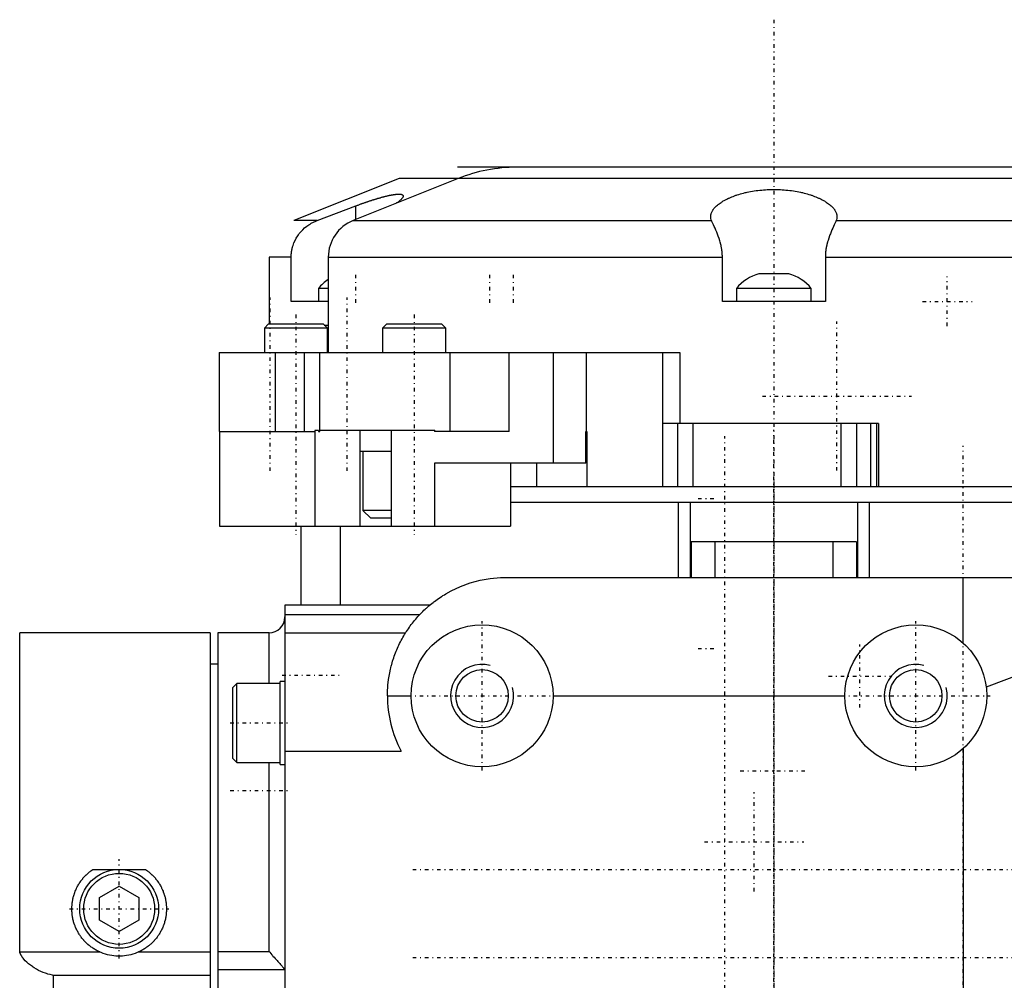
# Model space of a CAD drawing. Extents: x -584 to 223, y -128 to 128.
# Tile 6 of 9: x -184 to -59, y 6 to 128. Entities that reach past the tile are written whole.
import ezdxf

# ---------------------------------------------------------------- set-up
doc = ezdxf.new("R2010")
doc.units = 0
doc.linetypes.add('CENTER', pattern=[1.5, 0.45, -0.5, 0.05, -0.5])
for name, color, linetype in [('AM_0', 7, 'CONTINUOUS'), ('AM_10', 7, 'CONTINUOUS'), ('AM_7', 7, 'CENTER')]:
    doc.layers.add(name, color=color, linetype=linetype)

msp = doc.modelspace()

# ---------------------------------------------------------------- linework, layer by layer
at = {"layer": 'AM_0', "color": 7, "linetype": 'CONTINUOUS'}
for p, q in [((-47.9, 109), (-128.1, 109)), ((-135.52, 107.57), (-148.86, 102.24)), ((-128.02, 107.57), (-141.36, 102.24)), ((-128.05, 107.57), (-135.52, 107.57)), ((-40.48, 107.57), (-128.02, 107.57)), ((-145.91, 102.24), (-141, 104.1)), ((-141, 102.39), (-141, 104.1)), ((-145.91, 102.24), (-148.86, 102.24)), ((-141.36, 102.24), (-95.9, 102.24)), ((-80.1, 102.24), (-32.26, 102.24)), ((-152, 97.6), (-152, 89.1)), ((-149.21, 97.6), (-152, 97.6)), ((-149.21, 92), (-149.21, 97.6)), ((-144.5, 97.6), (-144.5, 85.5)), ((-144.5, 97.6), (-94.53, 97.6)), ((-94.53, 92), (-94.53, 97.6)), ((-81.47, 97.6), (-81.47, 92)), ((-81.47, 97.6), (-29.07, 97.6)), ((-86.12, 95.5), (-89.88, 95.5)), ((-145.75, 93.65), (-145.75, 92)), ((-144.5, 93.65), (-145.75, 93.65)), ((-92.75, 93.65), (-92.75, 92)), ((-83.25, 93.65), (-92.75, 93.65)), ((-83.25, 92), (-83.25, 93.65)), ((-144.53, 92), (-149.21, 92)), ((-81.47, 92), (-94.53, 92)), ((-152.11, 89.1), (-152.61, 88.6)), ((-145.11, 89.1), (-152.11, 89.1)), ((-144.61, 88.6), (-145.11, 89.1)), ((-145.01, 89), (-144.5, 89)), ((-137.11, 89.1), (-137.61, 88.6)), ((-130.11, 89.1), (-137.11, 89.1)), ((-129.61, 88.6), (-130.11, 89.1)), ((-152.61, 88.6), (-152.61, 85.5)), ((-144.61, 88.6), (-152.61, 88.6)), ((-144.61, 85.5), (-144.61, 88.6)), ((-137.61, 88.6), (-137.61, 85.5)), ((-129.61, 88.6), (-137.61, 88.6)), ((-129.61, 85.5), (-129.61, 88.6)), ((-158.32, 85.5), (-158.32, 75.5)), ((-158.32, 85.5), (-99.91, 85.5)), ((-151.21, 75.5), (-151.21, 85.5)), ((-147.57, 85.5), (-147.57, 75.5)), ((-145.58, 75.5), (-145.58, 85.5)), ((-129.04, 75.5), (-129.04, 85.5)), ((-121.57, 75.5), (-121.57, 85.5)), ((-115.94, 71.5), (-115.94, 85.5)), ((-111.81, 85.5), (-111.81, 75.5)), ((-102.06, 68.5), (-102.06, 85.5)), ((-99.91, 85.5), (-99.91, 76.5)), ((-74.73, 76.5), (-102.06, 76.5)), ((-100.17, 68.5), (-100.17, 76.5)), ((-98.25, 68.5), (-98.25, 76.5)), ((-79.47, 68.5), (-79.47, 76.5)), ((-77.49, 68.5), (-77.49, 76.5)), ((-75.7, 68.5), (-75.7, 76.5)), ((-74.92, 68.5), (-74.92, 76.5)), ((-74.73, 76.5), (-74.73, 68.5)), ((-158.32, 75.5), (-146.2, 75.5)), ((-158.3, 75.5), (-158.3, 63.5)), ((-145.74, 75.65), (-146.21, 75.65)), ((-146.21, 75.65), (-146.21, 63.5)), ((-145.74, 75.65), (-145.74, 75.5)), ((-145.74, 75.5), (-145.58, 75.5)), ((-131.01, 75.65), (-145.58, 75.65)), ((-140.52, 75.65), (-140.52, 63.5)), ((-136.51, 75.65), (-136.51, 63.5)), ((-131.03, 75.65), (-131.03, 75.5)), ((-121.57, 75.5), (-131.03, 75.5)), ((-131.01, 75.65), (-131.01, 75.5)), ((-111.83, 75.5), (-111.71, 75.5)), ((-111.83, 71.5), (-111.83, 75.5)), ((-111.71, 75.5), (-111.71, 68.5)), ((-140.52, 73), (-136.51, 73)), ((-140.11, 73), (-140.11, 65.5)), ((-131.03, 71.5), (-131.03, 63.5)), ((-111.83, 71.5), (-131.03, 71.5)), ((-121.4, 71.5), (-121.4, 63.5)), ((-118.05, 68.5), (-118.05, 71.5)), ((-29, 68.5), (-121.4, 68.5)), ((-36, 66.5), (-121.4, 66.5)), ((-100.08, 57), (-100.08, 66.5)), ((-98.61, 66.5), (-98.61, 57)), ((-77.39, 66.5), (-77.39, 57)), ((-75.92, 66.5), (-75.92, 57)), ((-140.11, 65.5), (-139.11, 64.5)), ((-136.51, 65.5), (-140.11, 65.5)), ((-136.51, 64.5), (-139.11, 64.5)), ((-158.3, 63.5), (-121.4, 63.5)), ((-148, 63.5), (-148, 53.5)), ((-143, 63.5), (-143, 53.5)), ((-98.5, 61.5), (-98.5, 57)), ((-77.5, 61.5), (-98.5, 61.5)), ((-95.5, 61.5), (-95.5, 57)), ((-80.5, 61.5), (-80.5, 57)), ((-77.5, 61.5), (-77.5, 57)), ((-122, 57), (-8, 57)), ((-64, 48.71), (-64, 57)), ((-131.63, 53.5), (-150, 53.5)), ((-150, 53.5), (-150, -53.5)), ((-150, 52.32), (-132.89, 52.32)), ((-159.5, 50), (-183.63, 50)), ((-183.63, 9.5), (-183.63, 50)), ((-159.5, 50), (-159.5, -50)), ((-152, 50), (-158.5, 50)), ((-158.5, 50), (-158.5, -50)), ((-152, 43.56), (-152, 50)), ((-150, 50), (-134.69, 50)), ((-48.79, 47.71), (-61.07, 43.11)), ((-158.5, 46), (-159.5, 46)), ((-150, 43.81), (-150.6, 43.81)), ((-150.6, 33.31), (-150.6, 43.81)), ((-156.1, 43.56), (-156.6, 43.06)), ((-156.6, 34.06), (-156.6, 43.06)), ((-150.6, 43.56), (-156.1, 43.56)), ((-156.1, 33.56), (-156.1, 43.56)), ((-137, 42), (-134, 42)), ((-116, 42), (-79, 42)), ((-150, 35), (-135.27, 35)), ((-64, 35.29), (-64, -1.71)), ((-156.6, 34.06), (-156.1, 33.56)), ((-156.1, 33.56), (-150.6, 33.56)), ((-152, 9.58), (-152, 33.56)), ((-150.6, 33.31), (-150, 33.31)), ((-174.35, 19.99), (-171.33, 19.99)), ((-170.71, 19.99), (-167.69, 19.99)), ((-173.52, 16.44), (-171.02, 17.89)), ((-171.02, 17.89), (-168.52, 16.44)), ((-173.52, 13.56), (-173.52, 16.44)), ((-168.52, 16.44), (-168.52, 13.56)), ((-171.02, 12.11), (-173.52, 13.56)), ((-168.52, 13.56), (-171.02, 12.11)), ((-173.42, 9.5), (-183.63, 9.5)), ((-159.5, 9.5), (-168.62, 9.5)), ((-158.5, 9.58), (-152, 9.58)), ((-179.34, -6.56), (-179.34, 6.56)), ((-159.5, 6.56), (-179.34, 6.56)), ((-158.5, 7.33), (-150.06, 7.33))]:
    msp.add_line(p, q, dxfattribs=at)
for points in [[(-96, 102.74, 0), (-96, 102.78, 0), (-95.99, 102.87, 0), (-95.98, 102.96, 0), (-95.97, 103.01, 0), (-95.96, 103.05, 0), (-95.94, 103.14, 0), (-95.91, 103.23, 0), (-95.87, 103.31, 0), (-95.83, 103.4, 0), (-95.78, 103.49, 0), (-95.75, 103.53, 0), (-95.72, 103.58, 0), (-95.66, 103.67, 0), (-95.59, 103.76, 0), (-95.52, 103.85, 0), (-95.44, 103.94, 0), (-95.35, 104.03, 0), (-95.3, 104.07, 0), (-95.26, 104.11, 0), (-95.15, 104.2, 0), (-95.05, 104.29, 0), (-94.99, 104.33, 0), (-94.93, 104.38, 0), (-94.81, 104.46, 0), (-94.69, 104.55, 0), (-94.62, 104.59, 0), (-94.56, 104.63, 0), (-94.42, 104.72, 0), (-94.28, 104.8, 0), (-94.13, 104.88, 0), (-93.98, 104.95, 0), (-93.83, 105.03, 0), (-93.75, 105.07, 0), (-93.67, 105.1, 0), (-93.5, 105.17, 0), (-93.34, 105.24, 0), (-93.17, 105.31, 0), (-92.99, 105.37, 0), (-92.82, 105.44, 0), (-92.72, 105.47, 0), (-92.63, 105.5, 0), (-92.44, 105.56, 0), (-92.24, 105.62, 0), (-92.04, 105.67, 0), (-91.83, 105.73, 0), (-91.62, 105.78, 0), (-91.51, 105.8, 0), (-91.4, 105.83, 0), (-91.18, 105.87, 0), (-90.95, 105.92, 0), (-90.72, 105.96, 0), (-90.49, 105.99, 0), (-90.26, 106.03, 0), (-90.14, 106.04, 0), (-90.02, 106.06, 0), (-89.78, 106.09, 0), (-89.54, 106.11, 0), (-89.31, 106.13, 0), (-89.07, 106.15, 0), (-88.83, 106.16, 0), (-88.71, 106.17, 0), (-88.59, 106.17, 0), (-88.35, 106.18, 0), (-88.12, 106.18, 0), (-88, 106.18, 0), (-87.88, 106.18, 0), (-87.65, 106.18, 0), (-87.41, 106.17, 0), (-87.29, 106.17, 0), (-87.17, 106.16, 0), (-86.93, 106.15, 0), (-86.69, 106.13, 0), (-86.46, 106.11, 0), (-86.22, 106.09, 0), (-85.98, 106.06, 0), (-85.86, 106.04, 0), (-85.74, 106.03, 0), (-85.51, 105.99, 0), (-85.28, 105.96, 0), (-85.05, 105.92, 0), (-84.82, 105.87, 0), (-84.6, 105.83, 0), (-84.49, 105.8, 0), (-84.38, 105.78, 0), (-84.17, 105.73, 0), (-83.96, 105.67, 0), (-83.76, 105.62, 0), (-83.56, 105.56, 0), (-83.37, 105.5, 0), (-83.28, 105.47, 0), (-83.18, 105.44, 0), (-83.01, 105.37, 0), (-82.83, 105.31, 0), (-82.66, 105.24, 0), (-82.5, 105.17, 0), (-82.33, 105.1, 0), (-82.25, 105.07, 0), (-82.17, 105.03, 0), (-82.02, 104.95, 0), (-81.87, 104.88, 0), (-81.72, 104.8, 0), (-81.58, 104.72, 0), (-81.44, 104.63, 0), (-81.38, 104.59, 0), (-81.31, 104.55, 0), (-81.19, 104.46, 0), (-81.07, 104.38, 0), (-81.01, 104.33, 0), (-80.95, 104.29, 0), (-80.85, 104.2, 0), (-80.74, 104.11, 0), (-80.7, 104.07, 0), (-80.65, 104.03, 0), (-80.56, 103.94, 0), (-80.48, 103.85, 0), (-80.41, 103.76, 0), (-80.34, 103.67, 0), (-80.28, 103.58, 0), (-80.25, 103.53, 0), (-80.22, 103.49, 0), (-80.17, 103.4, 0), (-80.13, 103.31, 0), (-80.09, 103.23, 0), (-80.06, 103.14, 0), (-80.04, 103.05, 0), (-80.03, 103.01, 0), (-80.02, 102.96, 0), (-80.01, 102.87, 0), (-80, 102.78, 0), (-80, 102.74, 0)], [(-141, 104.1, 0), (-140.96, 104.12, 0), (-140.87, 104.15, 0), (-140.79, 104.18, 0), (-140.74, 104.2, 0), (-140.7, 104.21, 0), (-140.62, 104.25, 0), (-140.53, 104.28, 0), (-140.44, 104.31, 0), (-140.36, 104.34, 0), (-140.27, 104.37, 0), (-140.23, 104.39, 0), (-140.19, 104.4, 0), (-140.1, 104.43, 0), (-140.02, 104.46, 0), (-139.94, 104.49, 0), (-139.85, 104.52, 0), (-139.77, 104.55, 0), (-139.73, 104.56, 0), (-139.69, 104.58, 0), (-139.6, 104.61, 0), (-139.52, 104.63, 0), (-139.48, 104.65, 0), (-139.44, 104.66, 0), (-139.36, 104.69, 0), (-139.28, 104.72, 0), (-139.23, 104.73, 0), (-139.19, 104.74, 0), (-139.11, 104.77, 0), (-139.03, 104.8, 0), (-138.96, 104.82, 0), (-138.88, 104.85, 0), (-138.8, 104.87, 0), (-138.76, 104.88, 0), (-138.72, 104.9, 0), (-138.65, 104.92, 0), (-138.57, 104.94, 0), (-138.5, 104.97, 0), (-138.42, 104.99, 0), (-138.35, 105.01, 0), (-138.31, 105.02, 0), (-138.27, 105.04, 0), (-138.2, 105.06, 0), (-138.12, 105.08, 0), (-138.05, 105.1, 0), (-137.97, 105.12, 0), (-137.9, 105.14, 0), (-137.86, 105.15, 0), (-137.82, 105.17, 0), (-137.75, 105.19, 0), (-137.68, 105.21, 0), (-137.6, 105.23, 0), (-137.53, 105.24, 0), (-137.46, 105.26, 0), (-137.43, 105.27, 0), (-137.39, 105.28, 0), (-137.32, 105.3, 0), (-137.25, 105.32, 0), (-137.18, 105.33, 0), (-137.11, 105.35, 0), (-137.04, 105.37, 0), (-137.01, 105.38, 0), (-136.98, 105.38, 0), (-136.91, 105.4, 0), (-136.85, 105.41, 0), (-136.81, 105.42, 0), (-136.78, 105.43, 0), (-136.72, 105.44, 0), (-136.66, 105.45, 0), (-136.63, 105.46, 0), (-136.59, 105.47, 0), (-136.53, 105.48, 0), (-136.47, 105.49, 0), (-136.42, 105.5, 0), (-136.36, 105.51, 0), (-136.3, 105.52, 0), (-136.27, 105.52, 0), (-136.25, 105.53, 0), (-136.19, 105.54, 0), (-136.14, 105.54, 0), (-136.09, 105.55, 0), (-136.04, 105.56, 0), (-135.99, 105.56, 0), (-135.96, 105.57, 0), (-135.94, 105.57, 0), (-135.89, 105.58, 0), (-135.85, 105.58, 0), (-135.8, 105.58, 0), (-135.76, 105.59, 0), (-135.72, 105.59, 0), (-135.7, 105.59, 0), (-135.68, 105.59, 0), (-135.64, 105.59, 0), (-135.6, 105.59, 0), (-135.56, 105.59, 0), (-135.53, 105.59, 0), (-135.49, 105.59, 0), (-135.48, 105.59, 0), (-135.46, 105.59, 0), (-135.43, 105.59, 0), (-135.39, 105.59, 0), (-135.36, 105.58, 0), (-135.33, 105.58, 0), (-135.31, 105.58, 0), (-135.29, 105.57, 0), (-135.28, 105.57, 0), (-135.25, 105.57, 0), (-135.23, 105.56, 0), (-135.22, 105.56, 0), (-135.2, 105.55, 0), (-135.18, 105.55, 0), (-135.16, 105.54, 0), (-135.15, 105.53, 0), (-135.14, 105.53, 0), (-135.12, 105.52, 0), (-135.1, 105.51, 0), (-135.09, 105.5, 0), (-135.07, 105.49, 0), (-135.06, 105.48, 0), (-135.05, 105.47, 0), (-135.05, 105.47, 0), (-135.04, 105.45, 0), (-135.03, 105.44, 0), (-135.02, 105.43, 0), (-135.01, 105.41, 0), (-135.01, 105.4, 0), (-135.01, 105.39, 0), (-135, 105.38, 0), (-135, 105.37, 0), (-135, 105.35, 0), (-135, 105.34, 0)], [(-135, 105.34, 0), (-135, 105.33, 0), (-135.01, 105.29, 0), (-135.02, 105.25, 0), (-135.03, 105.23, 0), (-135.04, 105.21, 0), (-135.06, 105.16, 0), (-135.09, 105.12, 0), (-135.12, 105.07, 0), (-135.16, 105.02, 0), (-135.21, 104.98, 0), (-135.23, 104.95, 0), (-135.25, 104.93, 0), (-135.31, 104.87, 0), (-135.37, 104.82, 0), (-135.43, 104.77, 0), (-135.5, 104.71, 0), (-135.57, 104.65, 0), (-135.61, 104.62, 0), (-135.65, 104.59, 0), (-135.74, 104.53, 0), (-135.83, 104.47, 0), (-135.88, 104.43, 0)], [(-95.9, 102.24, 0), (-95.93, 102.32, 0), (-95.97, 102.49, 0), (-96, 102.65, 0), (-96, 102.74, 0)], [(-80, 102.74, 0), (-80, 102.65, 0), (-80.03, 102.49, 0), (-80.07, 102.32, 0), (-80.1, 102.24, 0)], [(-149.21, 97.6, 0), (-149.2, 97.76, 0), (-149.19, 97.95, 0), (-149.19, 98.01, 0), (-149.18, 98.07, 0), (-149.18, 98.09, 0), (-149.18, 98.12, 0), (-149.17, 98.18, 0), (-149.16, 98.24, 0), (-149.16, 98.29, 0), (-149.15, 98.35, 0), (-149.14, 98.41, 0), (-149.13, 98.43, 0), (-149.13, 98.46, 0), (-149.12, 98.52, 0), (-149.11, 98.58, 0), (-149.1, 98.6, 0), (-149.09, 98.63, 0), (-149.08, 98.69, 0), (-149.07, 98.74, 0), (-149.06, 98.77, 0), (-149.05, 98.8, 0), (-149.04, 98.86, 0), (-149.02, 98.91, 0), (-148.97, 99.1, 0), (-148.85, 99.41, 0), (-148.72, 99.71, 0), (-148.56, 100, 0), (-148.38, 100.3, 0), (-148.28, 100.44, 0), (-148.18, 100.58, 0), (-147.96, 100.84, 0), (-147.74, 101.08, 0), (-147.5, 101.3, 0), (-147.24, 101.51, 0), (-146.96, 101.71, 0), (-146.81, 101.8, 0), (-146.66, 101.89, 0), (-146.36, 102.05, 0), (-146.06, 102.18, 0), (-145.91, 102.24, 0)], [(-94.53, 97.6, 0), (-94.53, 97.63, 0), (-94.53, 97.68, 0), (-94.53, 97.74, 0), (-94.53, 97.77, 0), (-94.53, 97.8, 0), (-94.54, 97.85, 0), (-94.54, 97.91, 0), (-94.54, 97.97, 0), (-94.54, 98.02, 0), (-94.55, 98.08, 0), (-94.55, 98.1, 0), (-94.55, 98.13, 0), (-94.56, 98.19, 0), (-94.56, 98.24, 0), (-94.57, 98.3, 0), (-94.57, 98.35, 0), (-94.58, 98.41, 0), (-94.58, 98.44, 0), (-94.59, 98.46, 0), (-94.6, 98.52, 0), (-94.6, 98.57, 0), (-94.61, 98.6, 0), (-94.61, 98.63, 0), (-94.62, 98.68, 0), (-94.63, 98.74, 0), (-94.63, 98.76, 0), (-94.64, 98.79, 0), (-94.65, 98.84, 0), (-94.66, 98.9, 0), (-94.67, 98.95, 0), (-94.68, 99, 0), (-94.69, 99.06, 0), (-94.7, 99.08, 0), (-94.7, 99.11, 0), (-94.72, 99.16, 0), (-94.73, 99.21, 0), (-94.74, 99.26, 0), (-94.75, 99.31, 0), (-94.77, 99.36, 0), (-94.77, 99.39, 0), (-94.78, 99.42, 0), (-94.79, 99.47, 0), (-94.81, 99.52, 0), (-94.86, 99.69, 0), (-94.95, 99.98, 0), (-95.05, 100.26, 0), (-95.1, 100.39, 0), (-95.15, 100.53, 0), (-95.25, 100.78, 0), (-95.36, 101.03, 0), (-95.46, 101.26, 0), (-95.56, 101.48, 0), (-95.65, 101.68, 0), (-95.69, 101.77, 0), (-95.73, 101.86, 0), (-95.81, 102.03, 0), (-95.85, 102.12, 0), (-95.86, 102.14, 0), (-95.87, 102.17, 0), (-95.87, 102.18, 0), (-95.88, 102.19, 0), (-95.89, 102.21, 0), (-95.89, 102.23, 0), (-95.9, 102.24, 0)], [(-80.1, 102.24, 0), (-80.11, 102.23, 0), (-80.11, 102.21, 0), (-80.12, 102.19, 0), (-80.13, 102.18, 0), (-80.13, 102.17, 0), (-80.14, 102.14, 0), (-80.15, 102.12, 0), (-80.19, 102.04, 0), (-80.26, 101.87, 0), (-80.3, 101.79, 0), (-80.35, 101.7, 0), (-80.43, 101.5, 0), (-80.53, 101.29, 0), (-80.63, 101.06, 0), (-80.73, 100.82, 0), (-80.83, 100.57, 0), (-80.89, 100.44, 0), (-80.94, 100.3, 0), (-81.04, 100.02, 0), (-81.13, 99.73, 0), (-81.18, 99.56, 0), (-81.2, 99.5, 0), (-81.21, 99.45, 0), (-81.22, 99.43, 0), (-81.22, 99.4, 0), (-81.24, 99.35, 0), (-81.25, 99.3, 0), (-81.26, 99.24, 0), (-81.28, 99.19, 0), (-81.29, 99.14, 0), (-81.3, 99.11, 0), (-81.3, 99.09, 0), (-81.31, 99.03, 0), (-81.32, 98.98, 0), (-81.34, 98.92, 0), (-81.35, 98.87, 0), (-81.36, 98.81, 0), (-81.36, 98.79, 0), (-81.37, 98.76, 0), (-81.38, 98.7, 0), (-81.39, 98.65, 0), (-81.39, 98.62, 0), (-81.39, 98.59, 0), (-81.4, 98.54, 0), (-81.41, 98.48, 0), (-81.41, 98.45, 0), (-81.42, 98.43, 0), (-81.42, 98.37, 0), (-81.43, 98.31, 0), (-81.44, 98.26, 0), (-81.44, 98.2, 0), (-81.45, 98.15, 0), (-81.45, 98.12, 0), (-81.45, 98.09, 0), (-81.46, 98.03, 0), (-81.46, 97.97, 0), (-81.46, 97.92, 0), (-81.46, 97.86, 0), (-81.47, 97.8, 0), (-81.47, 97.77, 0), (-81.47, 97.74, 0), (-81.47, 97.69, 0), (-81.47, 97.63, 0), (-81.47, 97.6, 0)], [(-137, 42, 0), (-137, 42.11, 0), (-137, 42.33, 0), (-136.99, 42.55, 0), (-136.99, 42.65, 0), (-136.98, 42.76, 0), (-136.97, 42.98, 0), (-136.95, 43.2, 0), (-136.93, 43.42, 0), (-136.91, 43.63, 0), (-136.89, 43.85, 0), (-136.87, 43.96, 0), (-136.86, 44.07, 0), (-136.83, 44.28, 0), (-136.79, 44.5, 0), (-136.75, 44.71, 0), (-136.71, 44.93, 0), (-136.67, 45.14, 0), (-136.64, 45.25, 0), (-136.62, 45.35, 0), (-136.57, 45.57, 0), (-136.52, 45.78, 0), (-136.49, 45.88, 0), (-136.46, 45.99, 0), (-136.4, 46.2, 0), (-136.34, 46.41, 0), (-136.31, 46.51, 0), (-136.27, 46.61, 0), (-136.2, 46.82, 0), (-136.13, 47.03, 0), (-136.06, 47.23, 0), (-135.98, 47.44, 0), (-135.9, 47.64, 0), (-135.86, 47.74, 0), (-135.82, 47.84, 0), (-135.73, 48.04, 0), (-135.64, 48.24, 0), (-135.55, 48.44, 0), (-135.45, 48.63, 0), (-135.36, 48.83, 0), (-135.31, 48.93, 0), (-135.25, 49.02, 0), (-135.15, 49.21, 0), (-135.04, 49.41, 0), (-134.94, 49.59, 0), (-134.82, 49.78, 0), (-134.71, 49.97, 0), (-134.65, 50.06, 0), (-134.59, 50.15, 0), (-134.47, 50.33, 0), (-134.35, 50.51, 0), (-134.22, 50.69, 0), (-134.1, 50.87, 0), (-133.97, 51.04, 0), (-133.9, 51.13, 0), (-133.83, 51.22, 0), (-133.7, 51.39, 0), (-133.56, 51.56, 0), (-133.42, 51.73, 0), (-133.28, 51.89, 0), (-133.13, 52.05, 0), (-133.06, 52.13, 0), (-132.99, 52.21, 0), (-132.84, 52.37, 0), (-132.68, 52.53, 0), (-132.61, 52.61, 0), (-132.53, 52.68, 0), (-132.37, 52.84, 0), (-132.21, 52.99, 0), (-132.13, 53.06, 0), (-132.05, 53.13, 0), (-131.89, 53.28, 0), (-131.73, 53.42, 0), (-131.56, 53.56, 0), (-131.39, 53.7, 0), (-131.22, 53.83, 0), (-131.13, 53.9, 0), (-131.04, 53.97, 0), (-130.87, 54.1, 0), (-130.69, 54.22, 0), (-130.51, 54.35, 0), (-130.33, 54.47, 0), (-130.15, 54.59, 0), (-130.06, 54.65, 0), (-129.97, 54.71, 0), (-129.78, 54.82, 0), (-129.59, 54.94, 0), (-128.93, 55.31, 0), (-127.74, 55.86, 0), (-126.51, 56.31, 0), (-125.88, 56.49, 0), (-125.25, 56.64, 0), (-123.96, 56.87, 0), (-122.65, 56.99, 0), (-122, 57, 0)], [(-173.42, 9.5, 0), (-173.48, 9.53, 0), (-173.59, 9.58, 0), (-173.7, 9.63, 0), (-173.76, 9.66, 0), (-173.82, 9.69, 0), (-173.93, 9.75, 0), (-174.03, 9.81, 0), (-174.14, 9.87, 0), (-174.24, 9.94, 0), (-174.35, 10.01, 0), (-174.4, 10.04, 0), (-174.45, 10.08, 0), (-174.55, 10.15, 0), (-174.65, 10.22, 0), (-174.74, 10.29, 0), (-174.84, 10.37, 0), (-174.93, 10.45, 0), (-174.97, 10.49, 0), (-175.02, 10.53, 0), (-175.11, 10.61, 0), (-175.19, 10.69, 0), (-175.23, 10.73, 0), (-175.27, 10.77, 0), (-175.36, 10.85, 0), (-175.44, 10.94, 0), (-175.48, 10.98, 0), (-175.52, 11.03, 0), (-175.59, 11.12, 0), (-175.67, 11.21, 0), (-175.75, 11.3, 0), (-175.82, 11.4, 0), (-175.89, 11.5, 0), (-175.93, 11.55, 0), (-175.96, 11.6, 0), (-176.03, 11.7, 0), (-176.09, 11.8, 0), (-176.16, 11.9, 0), (-176.22, 12.01, 0), (-176.28, 12.11, 0), (-176.31, 12.17, 0), (-176.34, 12.22, 0), (-176.39, 12.33, 0), (-176.45, 12.44, 0), (-176.5, 12.55, 0), (-176.55, 12.66, 0), (-176.59, 12.78, 0), (-176.61, 12.83, 0), (-176.64, 12.89, 0), (-176.68, 13, 0), (-176.72, 13.12, 0), (-176.75, 13.23, 0), (-176.79, 13.35, 0), (-176.82, 13.47, 0), (-176.84, 13.53, 0), (-176.85, 13.58, 0), (-176.88, 13.7, 0), (-176.9, 13.82, 0), (-176.92, 13.93, 0), (-176.94, 14.05, 0), (-176.96, 14.17, 0), (-176.97, 14.23, 0), (-176.98, 14.29, 0), (-176.99, 14.4, 0), (-177, 14.52, 0), (-177, 14.58, 0), (-177.01, 14.63, 0), (-177.01, 14.75, 0), (-177.02, 14.86, 0), (-177.02, 14.92, 0), (-177.02, 14.98, 0), (-177.02, 15.09, 0), (-177.02, 15.2, 0), (-177.01, 15.32, 0), (-177, 15.43, 0), (-177, 15.55, 0), (-176.99, 15.6, 0), (-176.98, 15.66, 0), (-176.97, 15.78, 0), (-176.95, 15.89, 0), (-176.93, 16.01, 0), (-176.91, 16.12, 0), (-176.89, 16.24, 0), (-176.88, 16.3, 0), (-176.87, 16.35, 0), (-176.84, 16.47, 0), (-176.81, 16.58, 0), (-176.78, 16.7, 0), (-176.74, 16.81, 0), (-176.7, 16.92, 0), (-176.68, 16.98, 0), (-176.66, 17.03, 0), (-176.62, 17.15, 0), (-176.58, 17.26, 0), (-176.53, 17.37, 0), (-176.49, 17.48, 0), (-176.44, 17.58, 0), (-176.41, 17.64, 0), (-176.38, 17.69, 0), (-176.33, 17.8, 0), (-176.27, 17.9, 0), (-176.21, 18, 0), (-176.15, 18.11, 0), (-176.09, 18.21, 0), (-176.06, 18.26, 0), (-176.03, 18.31, 0), (-175.96, 18.4, 0), (-175.89, 18.5, 0), (-175.86, 18.55, 0), (-175.82, 18.6, 0), (-175.75, 18.69, 0), (-175.68, 18.78, 0), (-175.64, 18.82, 0), (-175.61, 18.87, 0), (-175.53, 18.96, 0), (-175.45, 19.04, 0), (-175.38, 19.13, 0), (-175.3, 19.21, 0), (-175.22, 19.29, 0), (-175.17, 19.33, 0), (-175.13, 19.37, 0), (-175.05, 19.45, 0), (-174.96, 19.52, 0), (-174.87, 19.6, 0), (-174.78, 19.67, 0), (-174.69, 19.75, 0), (-174.64, 19.78, 0), (-174.6, 19.82, 0), (-174.5, 19.89, 0), (-174.4, 19.96, 0), (-174.35, 19.99, 0)], [(-167.69, 19.99, 0), (-167.64, 19.96, 0), (-167.54, 19.89, 0), (-167.44, 19.82, 0), (-167.4, 19.78, 0), (-167.35, 19.75, 0), (-167.26, 19.67, 0), (-167.17, 19.6, 0), (-167.08, 19.52, 0), (-166.99, 19.45, 0), (-166.91, 19.37, 0), (-166.87, 19.33, 0), (-166.82, 19.29, 0), (-166.74, 19.21, 0), (-166.66, 19.13, 0), (-166.59, 19.04, 0), (-166.51, 18.96, 0), (-166.43, 18.87, 0), (-166.4, 18.82, 0), (-166.36, 18.78, 0), (-166.29, 18.69, 0), (-166.22, 18.6, 0), (-166.18, 18.55, 0), (-166.15, 18.5, 0), (-166.08, 18.4, 0), (-166.01, 18.31, 0), (-165.98, 18.26, 0), (-165.95, 18.21, 0), (-165.89, 18.11, 0), (-165.83, 18, 0), (-165.77, 17.9, 0), (-165.71, 17.8, 0), (-165.66, 17.69, 0), (-165.63, 17.64, 0), (-165.6, 17.58, 0), (-165.55, 17.48, 0), (-165.51, 17.37, 0), (-165.46, 17.26, 0), (-165.42, 17.15, 0), (-165.38, 17.03, 0), (-165.36, 16.98, 0), (-165.34, 16.92, 0), (-165.3, 16.81, 0), (-165.26, 16.7, 0), (-165.23, 16.58, 0), (-165.2, 16.47, 0), (-165.17, 16.35, 0), (-165.16, 16.3, 0), (-165.15, 16.24, 0), (-165.13, 16.12, 0), (-165.11, 16.01, 0), (-165.09, 15.89, 0), (-165.07, 15.78, 0), (-165.06, 15.66, 0), (-165.05, 15.6, 0), (-165.04, 15.55, 0), (-165.04, 15.43, 0), (-165.03, 15.32, 0), (-165.02, 15.2, 0), (-165.02, 15.09, 0), (-165.02, 14.98, 0), (-165.02, 14.92, 0), (-165.02, 14.86, 0), (-165.03, 14.75, 0), (-165.03, 14.63, 0), (-165.04, 14.58, 0), (-165.04, 14.52, 0), (-165.05, 14.4, 0), (-165.06, 14.29, 0), (-165.07, 14.23, 0), (-165.08, 14.17, 0), (-165.1, 14.05, 0), (-165.12, 13.93, 0), (-165.14, 13.82, 0), (-165.16, 13.7, 0), (-165.19, 13.58, 0), (-165.2, 13.53, 0), (-165.22, 13.47, 0), (-165.25, 13.35, 0), (-165.29, 13.23, 0), (-165.32, 13.12, 0), (-165.36, 13, 0), (-165.4, 12.89, 0), (-165.43, 12.83, 0), (-165.45, 12.78, 0), (-165.49, 12.66, 0), (-165.54, 12.55, 0), (-165.59, 12.44, 0), (-165.65, 12.33, 0), (-165.7, 12.22, 0), (-165.73, 12.17, 0), (-165.76, 12.11, 0), (-165.82, 12.01, 0), (-165.88, 11.9, 0), (-165.95, 11.8, 0), (-166.01, 11.7, 0), (-166.08, 11.6, 0), (-166.11, 11.55, 0), (-166.15, 11.5, 0), (-166.22, 11.4, 0), (-166.29, 11.3, 0), (-166.37, 11.21, 0), (-166.45, 11.12, 0), (-166.52, 11.03, 0), (-166.56, 10.98, 0), (-166.6, 10.94, 0), (-166.68, 10.85, 0), (-166.77, 10.77, 0), (-166.81, 10.73, 0), (-166.85, 10.69, 0), (-166.93, 10.61, 0), (-167.02, 10.53, 0), (-167.07, 10.49, 0), (-167.11, 10.45, 0), (-167.2, 10.37, 0), (-167.3, 10.29, 0), (-167.39, 10.22, 0), (-167.49, 10.15, 0), (-167.59, 10.08, 0), (-167.64, 10.04, 0), (-167.69, 10.01, 0), (-167.8, 9.94, 0), (-167.9, 9.87, 0), (-168.01, 9.81, 0), (-168.11, 9.75, 0), (-168.22, 9.69, 0), (-168.28, 9.66, 0), (-168.34, 9.63, 0), (-168.45, 9.58, 0), (-168.56, 9.53, 0), (-168.62, 9.5, 0)], [(-179.34, 6.56, 0), (-179.48, 6.59, 0), (-179.78, 6.66, 0), (-180.07, 6.74, 0), (-180.22, 6.79, 0), (-180.36, 6.84, 0), (-180.65, 6.95, 0), (-180.94, 7.07, 0), (-181.23, 7.2, 0), (-181.51, 7.35, 0), (-181.78, 7.51, 0), (-181.91, 7.59, 0), (-182.03, 7.67, 0), (-182.28, 7.85, 0), (-182.52, 8.03, 0), (-182.73, 8.23, 0), (-182.94, 8.43, 0), (-183.12, 8.64, 0), (-183.21, 8.75, 0), (-183.22, 8.77, 0), (-183.25, 8.81, 0), (-183.28, 8.85, 0), (-183.29, 8.87, 0), (-183.31, 8.89, 0), (-183.33, 8.93, 0), (-183.36, 8.96, 0), (-183.38, 9.01, 0), (-183.41, 9.05, 0), (-183.43, 9.09, 0), (-183.45, 9.11, 0), (-183.46, 9.13, 0), (-183.48, 9.17, 0), (-183.5, 9.21, 0), (-183.53, 9.26, 0), (-183.55, 9.3, 0), (-183.57, 9.34, 0), (-183.58, 9.37, 0), (-183.59, 9.39, 0), (-183.61, 9.43, 0), (-183.62, 9.48, 0), (-183.63, 9.5, 0)], [(-168.62, 9.5, 0), (-168.75, 9.45, 0), (-169, 9.35, 0), (-169.27, 9.26, 0), (-169.4, 9.22, 0), (-169.53, 9.19, 0), (-169.8, 9.13, 0), (-170.07, 9.08, 0), (-170.34, 9.04, 0), (-170.61, 9.01, 0), (-170.88, 9, 0), (-171.02, 9, 0), (-171.16, 9, 0), (-171.43, 9.01, 0), (-171.7, 9.04, 0), (-171.97, 9.08, 0), (-172.24, 9.13, 0), (-172.51, 9.19, 0), (-172.64, 9.22, 0), (-172.77, 9.26, 0), (-173.04, 9.35, 0), (-173.29, 9.45, 0), (-173.42, 9.5, 0)], [(-152, 9.58, 0), (-151.93, 9.49, 0), (-151.79, 9.33, 0), (-151.65, 9.18, 0), (-151.59, 9.1, 0), (-151.52, 9.02, 0), (-151.38, 8.87, 0), (-151.25, 8.72, 0), (-151.13, 8.58, 0), (-151, 8.44, 0), (-150.88, 8.31, 0), (-150.83, 8.25, 0), (-150.77, 8.18, 0), (-150.66, 8.06, 0), (-150.55, 7.94, 0), (-150.45, 7.82, 0), (-150.36, 7.72, 0), (-150.31, 7.66, 0), (-150.3, 7.64, 0), (-150.28, 7.62, 0), (-150.28, 7.61, 0), (-150.27, 7.61, 0), (-150.26, 7.59, 0), (-150.24, 7.57, 0), (-150.24, 7.57, 0), (-150.23, 7.56, 0), (-150.22, 7.54, 0), (-150.2, 7.53, 0), (-150.2, 7.52, 0), (-150.19, 7.51, 0), (-150.18, 7.5, 0), (-150.17, 7.48, 0), (-150.16, 7.47, 0), (-150.15, 7.46, 0), (-150.14, 7.44, 0), (-150.13, 7.44, 0), (-150.13, 7.43, 0), (-150.12, 7.42, 0), (-150.11, 7.4, 0), (-150.1, 7.39, 0), (-150.09, 7.38, 0), (-150.08, 7.37, 0), (-150.08, 7.36, 0), (-150.07, 7.35, 0), (-150.07, 7.34, 0), (-150.06, 7.33, 0), (-150.06, 7.33, 0)], [(-150.06, 7.33, 0), (-150.05, 7.32, 0), (-150.05, 7.31, 0), (-150.04, 7.3, 0), (-150.04, 7.29, 0), (-150.04, 7.29, 0), (-150.03, 7.28, 0), (-150.03, 7.26, 0), (-150.02, 7.25, 0), (-150.02, 7.24, 0), (-150.01, 7.23, 0), (-150.01, 7.22, 0), (-150.01, 7.21, 0), (-150.01, 7.2, 0), (-150.01, 7.19, 0), (-150, 7.17, 0), (-150, 7.16, 0), (-150, 7.14, 0), (-150, 7.14, 0), (-150, 7.13, 0), (-150, 7.11, 0), (-150, 7.1, 0), (-150, 7.09, 0)]]:
    msp.add_polyline3d(points, dxfattribs=at)
for centre, radius in [((-125, 42), 9), ((-70, 42), 9), ((-125, 42), 3.32), ((-70, 42), 3.32), ((-171.02, 15), 5), ((-171.02, 15), 4.5)]:
    msp.add_circle(centre, radius, dxfattribs=at)
for centre, radius, start, end in [((-120.6, 89), 20, 90, 111.7847), ((-139.5, 97.6), 5, 111.7847, 180), ((-88.34, 89.96), 5.75, 105.5661, 140.1405), ((-87.66, 89.96), 5.75, 39.8595, 74.4339), ((-141.34, 89.96), 5.75, 123.3826, 140.1405), ((-152, 52), 2, 270, 0), ((-122, 42), 15, 180, 207.8181)]:
    msp.add_arc(centre, radius, start, end, dxfattribs=at)
at = {"layer": 'AM_10', "color": 7, "linetype": 'CONTINUOUS'}
for centre in [(-125, 42), (-70, 42)]:
    msp.add_arc(centre, 4, 75, 15, dxfattribs=at)
at = {"layer": 'AM_7', "color": 4, "linetype": 'CENTER'}
for p, q in [((-88, 127.7), (-88, -127.7)), ((-141, 91.83), (-141, 95.68)), ((-124, 91.83), (-124, 95.68)), ((-121, 91.83), (-121, 95.68)), ((-66, 88.85), (-66, 95.15)), ((-151.87, 70.5), (-151.87, 92.5)), ((-142.09, 70.5), (-142.09, 92.5)), ((-69.15, 92), (-62.85, 92)), ((-148.61, 90.33), (-148.61, 62.4)), ((-133.61, 90.33), (-133.61, 62.4)), ((-80, 70.55), (-80, 89.45)), ((-89.45, 80), (-70.55, 80)), ((-94.2, -66.42), (-94.2, 74.93)), ((-88, -71.7), (-88, 75.7)), ((-64, -73.7), (-64, 73.7)), ((-88, 69.18), (-88, -70)), ((-97.61, 67), (-95.19, 67)), ((-125, 32.55), (-125, 51.45)), ((-70, 32.55), (-70, 51.45)), ((-97.61, 48), (-95.19, 48)), ((-77.08, 40.51), (-77.08, 48.49)), ((-150.35, 44.62), (-142.65, 44.62)), ((-81.07, 44.5), (-73.09, 44.5)), ((-134.45, 42), (-115.55, 42)), ((-79.45, 42), (-60.55, 42)), ((-156.93, 38.57), (-149.67, 38.57)), ((-92.25, 32.5), (-83.75, 32.5)), ((-156.93, 30), (-149.67, 30)), ((-90.5, 17.2), (-90.5, 29.8)), ((-96.8, 23.5), (-84.2, 23.5)), ((-171.02, 8.7), (-171.02, 21.3)), ((-133.8, 20), (-28.2, 20)), ((-177.32, 15), (-164.72, 15)), ((-133.8, 8.85), (-28.2, 8.85))]:
    msp.add_line(p, q, dxfattribs=at)

doc.saveas('drawing.dxf')
